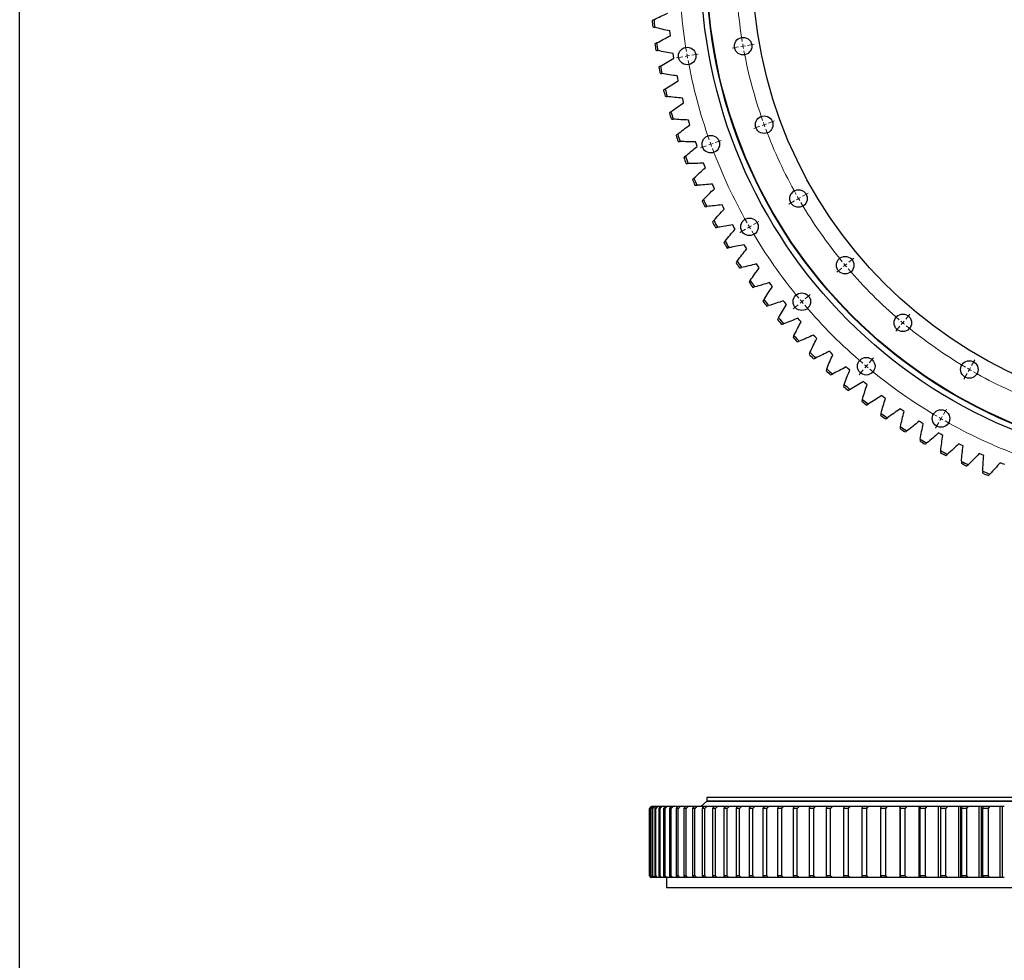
# Model space of a CAD drawing. Header units: millimetres. Extents: x 65 to 5169, y 6149 to 10179.
# Tile 3 of 15: x 65 to 1133, y 8148 to 9168. Entities that reach past the tile are written whole.
import ezdxf

# ---------------------------------------------------------------- set-up
doc = ezdxf.new("R2010")
doc.units = ezdxf.units.MM
doc.header["$LTSCALE"] = 20

msp = doc.modelspace()

# ---------------------------------------------------------------- linework, layer by layer
at = {"color": 7, "linetype": 'Continuous', "lineweight": 25}
for p, q in [((770.6, 9152.8), (770.3, 9155.4)), ((770.9, 9150.1), (770.6, 9152.8)), ((774.2, 9128.3), (773.8, 9131)), ((774.7, 9125.7), (774.2, 9128.3)), ((778.9, 9104.1), (778.4, 9106.7)), ((779.5, 9101.4), (778.9, 9104.1)), ((784.7, 9080), (784, 9082.6)), ((785.3, 9077.4), (784.7, 9080)), ((791.4, 9056.2), (790.6, 9058.8)), ((792.2, 9053.7), (791.4, 9056.2)), ((799.1, 9032.7), (798.2, 9035.3)), ((800, 9030.2), (799.1, 9032.7)), ((807.9, 9009.6), (806.9, 9012.1)), ((808.9, 9007.1), (807.9, 9009.6)), ((817.6, 8986.9), (816.5, 8989.3)), ((818.7, 8984.4), (817.6, 8986.9)), ((828.2, 8964.6), (827, 8967)), ((829.4, 8962.2), (828.2, 8964.6)), ((839.8, 8942.8), (838.5, 8945.1)), ((841.1, 8940.4), (839.8, 8942.8)), ((852.3, 8921.4), (850.9, 8923.7)), ((853.7, 8919.2), (852.3, 8921.4)), ((865.7, 8900.7), (864.2, 8902.9)), ((867.2, 8898.5), (865.7, 8900.7)), ((880, 8880.5), (878.4, 8882.7)), ((881.6, 8878.3), (880, 8880.5)), ((895.1, 8860.9), (893.4, 8863)), ((896.8, 8858.9), (895.1, 8860.9)), ((911, 8842), (909.3, 8844.1)), ((912.8, 8840), (911, 8842)), ((927.8, 8823.8), (925.9, 8825.8)), ((929.6, 8821.9), (927.8, 8823.8)), ((945.2, 8806.4), (943.3, 8808.2)), ((947.2, 8804.5), (945.2, 8806.4)), ((963.4, 8789.6), (961.4, 8791.4)), ((965.5, 8787.9), (963.4, 8789.6)), ((982.3, 8773.7), (980.3, 8775.4)), ((984.4, 8772), (982.3, 8773.7)), ((1001.9, 8758.6), (999.7, 8760.2)), ((1004.1, 8757), (1001.9, 8758.6)), ((1022.1, 8744.3), (1019.9, 8745.8)), ((1024.3, 8742.8), (1022.1, 8744.3)), ((1042.8, 8730.9), (1040.6, 8732.3)), ((1045.1, 8729.5), (1042.8, 8730.9)), ((1064.2, 8718.4), (1061.8, 8719.7)), ((1066.5, 8717.1), (1064.2, 8718.4)), ((1086, 8706.8), (1083.6, 8708)), ((1088.4, 8705.6), (1086, 8706.8)), ((1108.3, 8696.2), (1105.8, 8697.3)), ((1110.7, 8695.1), (1108.3, 8696.2)), ((1131, 8686.4), (1128.5, 8687.5)), ((1133.5, 8685.5), (1131, 8686.4)), ((810.1, 8320.3), (804.1, 8314.9)), ((1886.1, 8320.3), (810.1, 8320.3)), ((810.6, 8324.8), (810.6, 8320.8)), ((1885.6, 8324.8), (810.6, 8324.8)), ((1885.6, 8320.8), (810.6, 8320.8)), ((817.6, 8320.8), (817.6, 8320.3)), ((748.3, 8312.8), (748.2, 8312.8)), ((748.2, 8312.8), (748.2, 8239.8)), ((748.3, 8239.8), (748.3, 8312.8)), ((749.6, 8312.8), (749.1, 8312.8)), ((749.1, 8312.8), (749.1, 8239.8)), ((749.6, 8239.8), (749.6, 8312.8)), ((750.7, 8314.8), (750.4, 8314.8)), ((751.6, 8314.8), (751.1, 8314.8)), ((751.9, 8312.8), (751.2, 8312.8)), ((751.2, 8312.8), (751.2, 8239.8)), ((752.7, 8314.8), (751.6, 8314.8)), ((751.9, 8239.8), (751.9, 8312.8)), ((753.9, 8314.8), (753.1, 8314.8)), ((755.8, 8314.8), (753.9, 8314.8)), ((755.2, 8312.8), (754.2, 8312.8)), ((754.2, 8312.8), (754.2, 8239.8)), ((755.2, 8239.8), (755.2, 8312.8)), ((757.3, 8314.8), (756.1, 8314.8)), ((759.9, 8314.8), (757.3, 8314.8)), ((759.7, 8312.8), (758.4, 8312.8)), ((758.4, 8312.8), (758.4, 8239.8)), ((759.7, 8239.8), (759.7, 8312.8)), ((761.8, 8314.8), (760.2, 8314.8)), ((765.1, 8314.8), (761.8, 8314.8)), ((765.2, 8312.8), (763.6, 8312.8)), ((763.6, 8312.8), (763.6, 8239.8)), ((765.2, 8239.8), (765.2, 8312.8)), ((767.3, 8314.8), (765.4, 8314.8)), ((771.3, 8314.8), (767.3, 8314.8)), ((771.8, 8312.8), (769.9, 8312.8)), ((769.9, 8312.8), (769.9, 8239.8)), ((773.9, 8314.8), (771.6, 8314.8)), ((771.8, 8239.8), (771.8, 8312.8)), ((778.4, 8314.8), (773.9, 8314.8)), ((779.4, 8312.8), (777.2, 8312.8)), ((777.2, 8312.8), (777.2, 8239.8)), ((781.5, 8314.8), (778.9, 8314.8)), ((779.4, 8239.8), (779.4, 8312.8)), ((786.8, 8314.8), (781.5, 8314.8)), ((788, 8312.8), (785.6, 8312.8)), ((785.6, 8312.8), (785.6, 8239.8)), ((790.1, 8314.8), (787.2, 8314.8)), ((788, 8239.8), (788, 8312.8)), ((796.1, 8314.8), (790.1, 8314.8)), ((794.9, 8312.8), (794.9, 8239.8)), ((797.6, 8312.8), (794.9, 8312.8)), ((799.8, 8314.8), (796.5, 8314.8)), ((797.6, 8239.8), (797.6, 8312.8)), ((806.4, 8314.8), (799.8, 8314.8)), ((805.3, 8312.8), (805.3, 8239.8)), ((808.2, 8312.8), (805.3, 8312.8)), ((810.4, 8314.8), (806.8, 8314.8)), ((808.2, 8239.8), (808.2, 8312.8)), ((817.6, 8314.8), (810.4, 8314.8)), ((810.6, 8314.9), (810.6, 8314.8)), ((816.6, 8312.8), (816.6, 8239.8)), ((819.8, 8312.8), (816.6, 8312.8)), ((822, 8314.8), (818, 8314.8)), ((819.8, 8239.8), (819.8, 8312.8)), ((828.9, 8312.8), (828.9, 8239.8)), ((832.4, 8312.8), (828.9, 8312.8)), ((834.5, 8314.8), (830.3, 8314.8)), ((832.4, 8239.8), (832.4, 8312.8)), ((842.2, 8312.8), (842.2, 8239.8)), ((845.8, 8312.8), (842.2, 8312.8)), ((847.9, 8314.8), (843.4, 8314.8)), ((845.8, 8239.8), (845.8, 8312.8)), ((856.3, 8312.8), (856.3, 8239.8)), ((860.2, 8312.8), (856.3, 8312.8)), ((862.3, 8314.8), (857.5, 8314.8)), ((860.2, 8239.8), (860.2, 8312.8)), ((871.3, 8312.8), (871.3, 8239.8)), ((875.5, 8312.8), (871.3, 8312.8)), ((877.5, 8314.8), (872.5, 8314.8)), ((875.5, 8239.8), (875.5, 8312.8)), ((887.2, 8312.8), (887.2, 8239.8)), ((891.6, 8312.8), (887.2, 8312.8)), ((893.6, 8314.8), (888.3, 8314.8)), ((891.6, 8239.8), (891.6, 8312.8)), ((904, 8312.8), (904, 8239.8)), ((908.5, 8312.8), (904, 8312.8)), ((910.5, 8314.8), (904.9, 8314.8)), ((908.5, 8239.8), (908.5, 8312.8)), ((910.1, 8314.9), (909.5, 8314.9)), ((921.5, 8312.8), (921.5, 8239.8)), ((926.3, 8312.8), (921.5, 8312.8)), ((928.2, 8314.8), (922.3, 8314.8)), ((927.8, 8314.9), (926.1, 8314.9)), ((926.3, 8239.8), (926.3, 8312.8)), ((939.8, 8312.8), (939.8, 8239.8)), ((944.7, 8312.8), (939.8, 8312.8)), ((946.7, 8314.8), (940.5, 8314.8)), ((946.2, 8314.9), (943.5, 8314.9)), ((944.7, 8239.8), (944.7, 8312.8)), ((958.8, 8312.8), (958.8, 8239.8)), ((964, 8312.8), (958.8, 8312.8)), ((965.8, 8314.8), (959.5, 8314.8)), ((965.4, 8314.9), (961.6, 8314.9)), ((964, 8239.8), (964, 8312.8)), ((978.5, 8312.8), (978.5, 8239.8)), ((983.9, 8312.8), (978.5, 8312.8)), ((985.7, 8314.8), (979.1, 8314.8)), ((985.3, 8314.9), (980.5, 8314.9)), ((983.9, 8239.8), (983.9, 8312.8)), ((998.9, 8312.8), (998.9, 8239.8)), ((1004.4, 8312.8), (998.9, 8312.8)), ((1006.2, 8314.8), (999.4, 8314.8)), ((1005.8, 8314.9), (1000, 8314.9)), ((1004.4, 8239.8), (1004.4, 8312.8)), ((1019.9, 8237.8), (1019.9, 8314.8)), ((1020.4, 8314.8), (1019.9, 8314.8)), ((1025.6, 8312.8), (1019.9, 8312.8)), ((1019.9, 8312.8), (1019.9, 8239.8)), ((1026.9, 8314.9), (1020.1, 8314.9)), ((1027.4, 8314.8), (1020.4, 8314.8)), ((1025.6, 8239.8), (1025.6, 8312.8)), ((1040.6, 8237.8), (1040.6, 8314.8)), ((1041.9, 8314.8), (1040.6, 8314.8)), ((1048.6, 8314.9), (1040.8, 8314.9)), ((1041.5, 8312.8), (1041.5, 8239.8)), ((1047.4, 8312.8), (1041.5, 8312.8)), ((1049.1, 8314.8), (1041.9, 8314.8)), ((1047.4, 8239.8), (1047.4, 8312.8)), ((1061.8, 8237.8), (1061.8, 8314.8)), ((1064, 8314.8), (1061.8, 8314.8)), ((1070.9, 8314.9), (1062.1, 8314.9)), ((1063.7, 8312.8), (1063.7, 8239.8)), ((1069.7, 8312.8), (1063.7, 8312.8)), ((1071.3, 8314.8), (1064, 8314.8)), ((1069.7, 8239.8), (1069.7, 8312.8)), ((1083.6, 8237.8), (1083.6, 8314.8)), ((1086, 8314.8), (1083.6, 8314.8)), ((1093.6, 8314.9), (1083.9, 8314.9)), ((1086, 8237.8), (1086, 8314.8)), ((1086.5, 8314.8), (1086, 8314.8)), ((1086.4, 8312.8), (1086.4, 8239.8)), ((1092.5, 8312.8), (1086.4, 8312.8)), ((1094.1, 8314.8), (1086.5, 8314.8)), ((1092.5, 8239.8), (1092.5, 8312.8)), ((1105.8, 8237.8), (1105.8, 8314.8)), ((1108.3, 8314.8), (1105.8, 8314.8)), ((1116.9, 8314.9), (1106.2, 8314.9)), ((1108.3, 8237.8), (1108.3, 8314.8)), ((1109.6, 8314.8), (1108.3, 8314.8)), ((1109.5, 8312.8), (1109.5, 8239.8)), ((1115.8, 8312.8), (1109.5, 8312.8)), ((1117.3, 8314.8), (1109.6, 8314.8)), ((1115.8, 8239.8), (1115.8, 8312.8)), ((1128.5, 8237.8), (1128.5, 8314.8)), ((1131, 8314.8), (1128.5, 8314.8)), ((1132.7, 8314.9), (1128.8, 8314.9)), ((1131, 8237.8), (1131, 8314.8)), ((1132.9, 8314.8), (1131, 8314.8)), ((748.3, 8239.8), (748.2, 8239.8)), ((749.6, 8239.8), (749.1, 8239.8)), ((750.7, 8237.8), (750.4, 8237.8)), ((751.6, 8237.8), (751.1, 8237.8)), ((751.9, 8239.8), (751.2, 8239.8)), ((752.7, 8237.8), (751.6, 8237.8)), ((753.9, 8237.8), (753.1, 8237.8)), ((755.8, 8237.8), (753.9, 8237.8)), ((755.2, 8239.8), (754.2, 8239.8)), ((757.3, 8237.8), (756.1, 8237.8)), ((759.9, 8237.8), (757.3, 8237.8)), ((759.7, 8239.8), (758.4, 8239.8)), ((761.8, 8237.8), (760.2, 8237.8)), ((765.1, 8237.8), (761.8, 8237.8)), ((765.2, 8239.8), (763.6, 8239.8)), ((767.3, 8237.8), (765.4, 8237.8)), ((766.6, 8237.8), (766.6, 8226.8)), ((771.3, 8237.8), (767.3, 8237.8)), ((771.8, 8239.8), (769.9, 8239.8)), ((773.9, 8237.8), (771.6, 8237.8)), ((778.4, 8237.8), (773.9, 8237.8)), ((779.4, 8239.8), (777.2, 8239.8)), ((781.5, 8237.8), (778.9, 8237.8)), ((786.8, 8237.8), (781.5, 8237.8)), ((788, 8239.8), (785.6, 8239.8)), ((790.1, 8237.8), (787.2, 8237.8)), ((796.1, 8237.8), (790.1, 8237.8)), ((797.6, 8239.8), (794.9, 8239.8)), ((799.8, 8237.8), (796.5, 8237.8)), ((806.4, 8237.8), (799.8, 8237.8)), ((808.2, 8239.8), (805.3, 8239.8)), ((810.4, 8237.8), (806.8, 8237.8)), ((817.6, 8237.8), (810.4, 8237.8)), ((819.8, 8239.8), (816.6, 8239.8)), ((822, 8237.8), (818, 8237.8)), ((832.4, 8239.8), (828.9, 8239.8)), ((834.5, 8237.8), (830.3, 8237.8)), ((845.8, 8239.8), (842.2, 8239.8)), ((847.9, 8237.8), (843.4, 8237.8)), ((860.2, 8239.8), (856.3, 8239.8)), ((862.3, 8237.8), (857.5, 8237.8)), ((875.5, 8239.8), (871.3, 8239.8)), ((877.5, 8237.8), (872.5, 8237.8)), ((891.6, 8239.8), (887.2, 8239.8)), ((893.6, 8237.8), (888.3, 8237.8)), ((908.5, 8239.8), (904, 8239.8)), ((910.5, 8237.8), (904.9, 8237.8)), ((926.3, 8239.8), (921.5, 8239.8)), ((928.2, 8237.8), (922.3, 8237.8)), ((944.7, 8239.8), (939.8, 8239.8)), ((946.7, 8237.8), (940.5, 8237.8)), ((964, 8239.8), (958.8, 8239.8)), ((965.8, 8237.8), (959.5, 8237.8)), ((983.9, 8239.8), (978.5, 8239.8)), ((985.7, 8237.8), (979.1, 8237.8)), ((1004.4, 8239.8), (998.9, 8239.8)), ((1006.2, 8237.8), (999.4, 8237.8)), ((1025.6, 8239.8), (1019.9, 8239.8)), ((1020.4, 8237.8), (1019.9, 8237.8)), ((1027.4, 8237.8), (1020.4, 8237.8)), ((1041.9, 8237.8), (1040.6, 8237.8)), ((1047.4, 8239.8), (1041.5, 8239.8)), ((1049.1, 8237.8), (1041.9, 8237.8)), ((1064, 8237.8), (1061.8, 8237.8)), ((1069.7, 8239.8), (1063.7, 8239.8)), ((1071.3, 8237.8), (1064, 8237.8)), ((1086, 8237.8), (1083.6, 8237.8)), ((1086.5, 8237.8), (1086, 8237.8)), ((1092.5, 8239.8), (1086.4, 8239.8)), ((1094.1, 8237.8), (1086.5, 8237.8)), ((1108.3, 8237.8), (1105.8, 8237.8)), ((1109.6, 8237.8), (1108.3, 8237.8)), ((1115.8, 8239.8), (1109.5, 8239.8)), ((1117.3, 8237.8), (1109.6, 8237.8)), ((1131, 8237.8), (1128.5, 8237.8)), ((1132.9, 8237.8), (1131, 8237.8)), ((1929.6, 8226.8), (766.6, 8226.8))]:
    msp.add_line(p, q, dxfattribs=at)
at = {"color": 0, "linetype": 'Continuous', "lineweight": 18}
for p, q in [((849.8, 9138.9), (847.3, 9138.4)), ((849.8, 9138.9), (852.3, 9139.3)), ((854.7, 9139.7), (861.6, 9140.9)), ((789.2, 9128.2), (786.8, 9127.7)), ((789.2, 9128.2), (791.7, 9128.6)), ((794.2, 9129), (801.1, 9130.3)), ((844.9, 9138), (838, 9136.8)), ((784.3, 9127.3), (777.4, 9126.1)), ((872.6, 9053.7), (870.3, 9052.8)), ((872.6, 9053.7), (875, 9054.5)), ((877.3, 9055.4), (883.9, 9057.8)), ((867.9, 9052), (861.4, 9049.6)), ((814.8, 9032.6), (812.5, 9031.8)), ((814.8, 9032.6), (817.2, 9033.5)), ((819.5, 9034.3), (826.1, 9036.7)), ((810.2, 9030.9), (803.6, 9028.5)), ((914.2, 8976.2), (920.3, 8979.7)), ((905.6, 8971.2), (899.5, 8967.7)), ((909.9, 8973.7), (907.8, 8972.5)), ((909.9, 8973.7), (912.1, 8975)), ((861, 8945.5), (867, 8949)), ((852.3, 8940.5), (846.3, 8937)), ((856.7, 8943), (854.5, 8941.7)), ((856.7, 8943), (858.8, 8944.2)), ((964.3, 8904.7), (969.7, 8909.2)), ((956.7, 8898.3), (951.3, 8893.8)), ((960.5, 8901.5), (958.6, 8899.9)), ((960.5, 8901.5), (962.4, 8903.1)), ((913.4, 8861.9), (911.5, 8860.3)), ((913.4, 8861.9), (915.3, 8863.5)), ((917.2, 8865.2), (922.6, 8869.7)), ((909.6, 8858.7), (904.2, 8854.2)), ((1022.9, 8839.1), (1024.5, 8841)), ((1026.1, 8842.9), (1030.6, 8848.3)), ((1019.7, 8835.3), (1015.2, 8829.9)), ((1022.9, 8839.1), (1021.3, 8837.2)), ((986.6, 8795.8), (991.1, 8801.2)), ((1097.6, 8792.8), (1101.1, 8798.9)), ((980.1, 8788.2), (975.6, 8782.8)), ((983.3, 8792), (981.7, 8790.1)), ((983.3, 8792), (984.9, 8793.9)), ((1095.1, 8788.5), (1093.9, 8786.3)), ((1095.1, 8788.5), (1096.4, 8790.7)), ((1092.6, 8784.2), (1089.1, 8778.1)), ((1066.9, 8739.6), (1070.4, 8745.6)), ((1064.4, 8735.3), (1063.1, 8733.1)), ((1064.4, 8735.3), (1065.6, 8737.4)), ((1061.9, 8730.9), (1058.4, 8724.9))]:
    msp.add_line(p, q, dxfattribs=at)
at = {"lineweight": 25}
msp.add_lwpolyline([(65.4, 10179.3), (5168.7, 10179.3), (5168.7, 6149.5), (65.4, 6149.5)], close=True, dxfattribs=at)
at = {"color": 7, "linetype": 'Continuous', "lineweight": 25}
for centre, radius in [((1348.1, 9226.7), 544), ((1348.1, 9226.7), 538), ((1348.1, 9226.7), 537.5), ((1348.1, 9226.7), 488), ((849.8, 9138.9), 9.5), ((789.2, 9128.2), 9.5), ((872.6, 9053.7), 9.5), ((814.8, 9032.6), 9.5), ((909.9, 8973.7), 9.5), ((856.7, 8943), 9.5), ((960.5, 8901.5), 9.5), ((913.4, 8861.9), 9.5), ((1022.9, 8839.1), 9.5), ((983.3, 8792), 9.5), ((1095.1, 8788.5), 9.5), ((1064.4, 8735.3), 9.5)]:
    msp.add_circle(centre, radius, dxfattribs=at)
at = {"color": 0, "linetype": 'Continuous', "lineweight": 18}
for radius, start, end in [(567.5, 180.5048, 189.4952), (506, 180.5662, 189.4338), (506, 189.7169, 190), (506, 190, 190.2831), (567.5, 189.7476, 190), (567.5, 190, 190.2524), (506, 190.5662, 199.4338), (567.5, 190.5048, 199.4952), (506, 199.7169, 200), (506, 200, 200.2831), (506, 200.5662, 209.4338), (567.5, 199.7476, 200), (567.5, 200, 200.2524), (567.5, 200.5048, 209.4952), (506, 209.7169, 210), (506, 210, 210.2831), (506, 210.5662, 219.4338), (567.5, 209.7476, 210), (567.5, 210, 210.2524), (567.5, 210.5048, 219.4952), (506, 219.7169, 220), (506, 220, 220.2831), (506, 220.5662, 229.4338), (567.5, 219.7476, 220), (567.5, 220, 220.2524), (567.5, 220.5048, 229.4952), (506, 229.7169, 230), (506, 230, 230.2831), (506, 230.5662, 239.4338), (567.5, 229.7476, 230), (567.5, 230, 230.2524), (567.5, 230.5048, 239.4952), (506, 239.7169, 240), (506, 240, 240.2831), (506, 240.5662, 249.4338), (567.5, 239.7476, 240), (567.5, 240, 240.2524), (567.5, 240.5048, 249.4952)]:
    msp.add_arc((1348.1, 9226.7), radius, start, end, dxfattribs=at)
at = {"color": 7, "linetype": 'Continuous', "lineweight": 25}
for radius, start, end in [(600, 185.7581, 186.404), (598, 185.6823, 186.4798), (600, 188.1906, 188.8365), (598, 188.1148, 188.9123), (598, 190.5472, 191.3447), (600, 190.623, 191.2689), (600, 193.0554, 193.7013), (598, 192.9796, 193.7771), (600, 195.4879, 196.1338), (598, 195.4121, 196.2096), (598, 197.8445, 198.642), (600, 197.9203, 198.5662), (600, 200.3527, 200.9986), (598, 200.2769, 201.0744), (600, 202.7852, 203.4311), (598, 202.7093, 203.5069), (600, 205.2176, 205.8635), (598, 205.1418, 205.9393), (600, 207.65, 208.2959), (598, 207.5742, 208.3717), (600, 210.0825, 210.7284), (598, 210.0066, 210.8042), (600, 212.5149, 213.1608), (598, 212.4391, 213.2366), (600, 214.9473, 215.5932), (598, 214.8715, 215.669), (600, 217.3798, 218.0256), (598, 217.3039, 218.1015), (600, 219.8122, 220.4581), (598, 219.7364, 220.5339), (600, 222.2446, 222.8905), (598, 222.1688, 222.9663), (600, 224.6771, 225.3229), (598, 224.6012, 225.3988), (600, 227.1095, 227.7554), (598, 227.0337, 227.8312), (600, 229.5419, 230.1878), (598, 229.4661, 230.2636), (600, 231.9744, 232.6202), (598, 231.8985, 232.6961), (600, 234.4068, 235.0527), (598, 234.331, 235.1285), (600, 236.8392, 237.4851), (598, 236.7634, 237.5609), (598, 239.1958, 239.9934), (600, 239.2716, 239.9175), (598, 241.6283, 242.4258), (600, 241.7041, 242.35), (600, 244.1365, 244.7824), (598, 244.0607, 244.8582), (600, 246.5689, 247.2148), (598, 246.4931, 247.2907)]:
    msp.add_arc((1348.1, 9226.7), radius, start, end, dxfattribs=at)
for points in [[(753.1, 9167.5), (758, 9170.1), (763.1, 9172.4), (768.2, 9174.7)], [(753.1, 9167.5), (752.4, 9167.2), (751.8, 9166.9), (751.2, 9166.5)], [(751.9, 9159.8), (752.6, 9159.6), (753.3, 9159.4), (753.9, 9159.2)], [(770.3, 9155.4), (764.8, 9156.5), (759.3, 9157.8), (753.9, 9159.2)], [(756.1, 9142.3), (761, 9145.1), (765.9, 9147.7), (770.9, 9150.1)], [(756.1, 9142.3), (755.5, 9142), (754.9, 9141.6), (754.2, 9141.2)], [(755.2, 9134.6), (755.9, 9134.4), (756.6, 9134.2), (757.3, 9134.1)], [(773.8, 9131), (768.3, 9131.8), (762.8, 9132.9), (757.3, 9134.1)], [(760.2, 9117.3), (759.6, 9116.9), (759, 9116.5), (758.4, 9116.1)], [(760.2, 9117.3), (765, 9120.2), (769.8, 9123), (774.7, 9125.7)], [(759.7, 9109.5), (760.4, 9109.3), (761.1, 9109.2), (761.8, 9109.1)], [(778.4, 9106.7), (772.8, 9107.3), (767.3, 9108.1), (761.8, 9109.1)], [(765.4, 9092.4), (770, 9095.6), (774.7, 9098.6), (779.5, 9101.4)], [(765.4, 9092.4), (764.8, 9092), (764.2, 9091.6), (763.6, 9091.2)], [(765.2, 9084.6), (765.9, 9084.5), (766.6, 9084.4), (767.3, 9084.3)], [(784, 9082.6), (778.4, 9083), (772.9, 9083.6), (767.3, 9084.3)], [(771.6, 9067.8), (776.1, 9071.2), (780.7, 9074.4), (785.3, 9077.4)], [(771.6, 9067.8), (771.1, 9067.4), (770.5, 9066.9), (769.9, 9066.5)], [(771.8, 9060), (772.5, 9059.9), (773.2, 9059.9), (773.9, 9059.8)], [(790.6, 9058.8), (785, 9059), (779.5, 9059.3), (773.9, 9059.8)], [(778.9, 9043.5), (783.2, 9047), (787.7, 9050.4), (792.2, 9053.7)], [(778.9, 9043.5), (778.3, 9043), (777.8, 9042.6), (777.2, 9042.1)], [(779.4, 9035.7), (780.1, 9035.6), (780.8, 9035.6), (781.5, 9035.6)], [(798.2, 9035.3), (792.7, 9035.2), (787.1, 9035.3), (781.5, 9035.6)], [(787.2, 9019.5), (791.4, 9023.2), (795.6, 9026.8), (800, 9030.2)], [(787.2, 9019.5), (786.6, 9019), (786.1, 9018.5), (785.6, 9018)], [(788, 9011.7), (788.7, 9011.7), (789.4, 9011.7), (790.1, 9011.7)], [(806.9, 9012.1), (801.3, 9011.8), (795.7, 9011.7), (790.1, 9011.7)], [(796.5, 8995.9), (800.5, 8999.8), (804.6, 9003.5), (808.9, 9007.1)], [(796.5, 8995.9), (796, 8995.4), (795.5, 8994.9), (794.9, 8994.4)], [(816.5, 8989.3), (810.9, 8988.8), (805.3, 8988.4), (799.8, 8988.2)], [(797.6, 8988.1), (798.3, 8988.2), (799, 8988.2), (799.8, 8988.2)], [(806.8, 8972.7), (810.6, 8976.7), (814.6, 8980.6), (818.7, 8984.4)], [(806.8, 8972.7), (806.3, 8972.1), (805.8, 8971.6), (805.3, 8971.1)], [(808.2, 8965), (808.9, 8965), (809.7, 8965.1), (810.4, 8965.1)], [(827, 8967), (821.5, 8966.2), (815.9, 8965.6), (810.4, 8965.1)], [(818, 8949.9), (821.7, 8954.1), (825.5, 8958.2), (829.4, 8962.2)], [(818, 8949.9), (817.6, 8949.4), (817.1, 8948.8), (816.6, 8948.3)], [(819.8, 8942.3), (820.5, 8942.4), (821.2, 8942.5), (822, 8942.6)], [(838.5, 8945.1), (833, 8944.1), (827.5, 8943.2), (822, 8942.6)], [(830.3, 8927.7), (833.8, 8932), (837.4, 8936.3), (841.1, 8940.4)], [(830.3, 8927.7), (829.8, 8927.1), (829.4, 8926.5), (828.9, 8926)], [(832.4, 8920.1), (833.1, 8920.3), (833.8, 8920.4), (834.5, 8920.5)], [(850.9, 8923.7), (845.5, 8922.5), (840, 8921.4), (834.5, 8920.5)], [(843.4, 8906), (846.7, 8910.5), (850.2, 8914.9), (853.7, 8919.2)], [(843.4, 8906), (843, 8905.4), (842.6, 8904.8), (842.2, 8904.2)], [(845.8, 8898.5), (846.5, 8898.7), (847.2, 8898.8), (847.9, 8899)], [(864.2, 8902.9), (858.8, 8901.4), (853.4, 8900.1), (847.9, 8899)], [(857.5, 8884.8), (860.6, 8889.5), (863.9, 8894), (867.2, 8898.5)], [(857.5, 8884.8), (857.1, 8884.2), (856.7, 8883.6), (856.3, 8883)], [(878.4, 8882.7), (873.1, 8881), (867.7, 8879.4), (862.3, 8878)], [(860.2, 8877.5), (860.9, 8877.7), (861.6, 8877.9), (862.3, 8878)], [(872.5, 8864.3), (875.4, 8869.1), (878.4, 8873.8), (881.6, 8878.3)], [(872.5, 8864.3), (872.1, 8863.7), (871.7, 8863.1), (871.3, 8862.5)], [(893.4, 8863), (888.2, 8861.1), (882.9, 8859.3), (877.5, 8857.7)], [(875.5, 8857.1), (876.2, 8857.3), (876.9, 8857.5), (877.5, 8857.7)], [(888.3, 8844.4), (891, 8849.3), (893.8, 8854.2), (896.8, 8858.9)], [(888.3, 8844.4), (887.9, 8843.8), (887.6, 8843.2), (887.2, 8842.6)], [(909.3, 8844.1), (904.1, 8841.9), (898.9, 8839.9), (893.6, 8838.1)], [(904.9, 8825.3), (907.4, 8830.3), (910, 8835.2), (912.8, 8840)], [(891.6, 8837.4), (892.3, 8837.6), (893, 8837.9), (893.6, 8838.1)], [(904.9, 8825.3), (904.6, 8824.6), (904.3, 8824), (904, 8823.3)], [(908.5, 8818.4), (909.2, 8818.6), (909.9, 8818.9), (910.5, 8819.1)], [(925.9, 8825.8), (920.9, 8823.4), (915.7, 8821.2), (910.5, 8819.1)], [(922.3, 8806.8), (924.6, 8811.9), (927, 8817), (929.6, 8821.9)], [(943.3, 8808.2), (938.4, 8805.6), (933.3, 8803.2), (928.2, 8800.9)], [(922.3, 8806.8), (922.1, 8806.2), (921.8, 8805.5), (921.5, 8804.9)], [(926.3, 8800.1), (926.9, 8800.4), (927.6, 8800.6), (928.2, 8800.9)], [(940.5, 8789.1), (942.6, 8794.3), (944.8, 8799.5), (947.2, 8804.5)], [(940.5, 8789.1), (940.3, 8788.5), (940, 8787.8), (939.8, 8787.1)], [(961.4, 8791.4), (956.6, 8788.6), (951.7, 8786), (946.7, 8783.5)], [(959.5, 8772.2), (961.3, 8777.5), (963.3, 8782.7), (965.5, 8787.9)], [(944.7, 8782.6), (945.4, 8782.9), (946, 8783.2), (946.7, 8783.5)], [(980.3, 8775.4), (975.6, 8772.4), (970.7, 8769.6), (965.8, 8766.9)], [(959.5, 8772.2), (959.3, 8771.6), (959, 8770.9), (958.8, 8770.2)], [(964, 8765.8), (964.6, 8766.2), (965.2, 8766.5), (965.8, 8766.9)], [(979.1, 8756.1), (980.7, 8761.5), (982.5, 8766.8), (984.4, 8772)], [(979.1, 8756.1), (978.9, 8755.5), (978.7, 8754.8), (978.5, 8754.1)], [(999.7, 8760.2), (995.2, 8757), (990.5, 8754), (985.7, 8751.1)], [(999.4, 8740.9), (1000.8, 8746.3), (1002.4, 8751.7), (1004.1, 8757)], [(983.9, 8749.9), (984.5, 8750.3), (985.1, 8750.7), (985.7, 8751.1)], [(1019.9, 8745.8), (1015.4, 8742.5), (1010.9, 8739.2), (1006.2, 8736.1)], [(999.4, 8740.9), (999.3, 8740.2), (999.1, 8739.5), (998.9, 8738.8)], [(1004.4, 8734.9), (1005, 8735.3), (1005.6, 8735.7), (1006.2, 8736.1)], [(1020.4, 8726.5), (1021.5, 8732), (1022.8, 8737.4), (1024.3, 8742.8)], [(1020.4, 8726.5), (1020.2, 8725.8), (1020.1, 8725.1), (1019.9, 8724.4)], [(1025.6, 8720.8), (1026.2, 8721.2), (1026.8, 8721.6), (1027.4, 8722)], [(1040.6, 8732.3), (1036.3, 8728.8), (1031.9, 8725.3), (1027.4, 8722)], [(1041.9, 8713.1), (1042.8, 8718.6), (1043.9, 8724.1), (1045.1, 8729.5)], [(1041.9, 8713.1), (1041.8, 8712.4), (1041.7, 8711.7), (1041.5, 8711)], [(1061.8, 8719.7), (1057.7, 8716), (1053.4, 8712.4), (1049.1, 8708.9)], [(1064, 8700.6), (1064.6, 8706.1), (1065.5, 8711.6), (1066.5, 8717.1)], [(1047.4, 8707.5), (1047.9, 8708), (1048.5, 8708.4), (1049.1, 8708.9)], [(1064, 8700.6), (1063.9, 8699.8), (1063.8, 8699.1), (1063.7, 8698.4)], [(1083.6, 8708), (1079.6, 8704.1), (1075.5, 8700.3), (1071.3, 8696.6)], [(1086.5, 8689), (1087, 8694.5), (1087.6, 8700.1), (1088.4, 8705.6)], [(1069.7, 8695.2), (1070.2, 8695.7), (1070.8, 8696.2), (1071.3, 8696.6)], [(1105.8, 8697.3), (1102.1, 8693.2), (1098.1, 8689.2), (1094.1, 8685.4)], [(1109.6, 8678.4), (1109.8, 8683.9), (1110.2, 8689.5), (1110.7, 8695.1)], [(1086.5, 8689), (1086.5, 8688.3), (1086.4, 8687.5), (1086.4, 8686.8)], [(1092.5, 8683.9), (1093, 8684.4), (1093.5, 8684.9), (1094.1, 8685.4)], [(1128.5, 8687.5), (1124.9, 8683.2), (1121.2, 8679.1), (1117.3, 8675.1)], [(1109.6, 8678.4), (1109.6, 8677.6), (1109.6, 8676.9), (1109.5, 8676.2)], [(1115.8, 8673.5), (1116.3, 8674.1), (1116.8, 8674.6), (1117.3, 8675.1)], [(750.2, 8314.8), (749.5, 8314.1), (748.9, 8313.4), (748.2, 8312.8)], [(748.3, 8312.8), (749, 8313.4), (749.7, 8314.1), (750.4, 8314.8)], [(751.1, 8314.8), (750.4, 8314.1), (749.8, 8313.4), (749.1, 8312.8)], [(749.6, 8312.8), (750.2, 8313.4), (750.9, 8314.1), (751.6, 8314.8)], [(753.1, 8314.8), (752.4, 8314.1), (751.8, 8313.4), (751.2, 8312.8)], [(751.9, 8312.8), (752.6, 8313.4), (753.3, 8314.1), (753.9, 8314.8)], [(756.1, 8314.8), (755.5, 8314.1), (754.9, 8313.4), (754.2, 8312.8)], [(755.2, 8312.8), (755.9, 8313.4), (756.6, 8314.1), (757.3, 8314.8)], [(760.2, 8314.8), (759.6, 8314.1), (759, 8313.4), (758.4, 8312.8)], [(759.7, 8312.8), (760.4, 8313.4), (761.1, 8314.1), (761.8, 8314.8)], [(765.4, 8314.8), (764.8, 8314.1), (764.2, 8313.4), (763.6, 8312.8)], [(765.2, 8312.8), (765.9, 8313.4), (766.6, 8314.1), (767.3, 8314.8)], [(771.6, 8314.8), (771.1, 8314.1), (770.5, 8313.4), (769.9, 8312.8)], [(771.8, 8312.8), (772.5, 8313.4), (773.2, 8314.1), (773.9, 8314.8)], [(778.9, 8314.8), (778.3, 8314.1), (777.8, 8313.4), (777.2, 8312.8)], [(779.4, 8312.8), (780.1, 8313.4), (780.8, 8314.1), (781.5, 8314.8)], [(787.2, 8314.8), (786.6, 8314.1), (786.1, 8313.4), (785.6, 8312.8)], [(788, 8312.8), (788.7, 8313.4), (789.4, 8314.1), (790.1, 8314.8)], [(796.5, 8314.8), (796, 8314.1), (795.5, 8313.4), (794.9, 8312.8)], [(797.6, 8312.8), (798.3, 8313.4), (799, 8314.1), (799.8, 8314.8)], [(806.8, 8314.8), (806.3, 8314.1), (805.8, 8313.4), (805.3, 8312.8)], [(808.2, 8312.8), (808.9, 8313.4), (809.7, 8314.1), (810.4, 8314.8)], [(818, 8314.8), (817.6, 8314.1), (817.1, 8313.4), (816.6, 8312.8)], [(819.8, 8312.8), (820.5, 8313.4), (821.2, 8314.1), (822, 8314.8)], [(830.3, 8314.8), (829.8, 8314.1), (829.4, 8313.4), (828.9, 8312.8)], [(832.4, 8312.8), (833.1, 8313.4), (833.8, 8314.1), (834.5, 8314.8)], [(843.4, 8314.8), (843, 8314.1), (842.6, 8313.4), (842.2, 8312.8)], [(845.8, 8312.8), (846.5, 8313.4), (847.2, 8314.1), (847.9, 8314.8)], [(857.5, 8314.8), (857.1, 8314.1), (856.7, 8313.4), (856.3, 8312.8)], [(860.2, 8312.8), (860.9, 8313.4), (861.6, 8314.1), (862.3, 8314.8)], [(872.5, 8314.8), (872.1, 8314.1), (871.7, 8313.4), (871.3, 8312.8)], [(875.5, 8312.8), (876.2, 8313.4), (876.9, 8314.1), (877.5, 8314.8)], [(888.3, 8314.8), (887.9, 8314.1), (887.6, 8313.4), (887.2, 8312.8)], [(891.6, 8312.8), (892.3, 8313.4), (893, 8314.1), (893.6, 8314.8)], [(904.9, 8314.8), (904.6, 8314.1), (904.3, 8313.4), (904, 8312.8)], [(908.5, 8312.8), (909.2, 8313.4), (909.9, 8314.1), (910.5, 8314.8)], [(922.3, 8314.8), (922.1, 8314.1), (921.8, 8313.4), (921.5, 8312.8)], [(926.3, 8312.8), (926.9, 8313.4), (927.6, 8314.1), (928.2, 8314.8)], [(940.5, 8314.8), (940.3, 8314.1), (940, 8313.4), (939.8, 8312.8)], [(944.7, 8312.8), (945.4, 8313.4), (946, 8314.1), (946.7, 8314.8)], [(959.5, 8314.8), (959.3, 8314.1), (959, 8313.4), (958.8, 8312.8)], [(964, 8312.8), (964.6, 8313.4), (965.2, 8314.1), (965.8, 8314.8)], [(979.1, 8314.8), (978.9, 8314.1), (978.7, 8313.4), (978.5, 8312.8)], [(983.9, 8312.8), (984.5, 8313.4), (985.1, 8314.1), (985.7, 8314.8)], [(999.4, 8314.8), (999.3, 8314.1), (999.1, 8313.4), (998.9, 8312.8)], [(1004.4, 8312.8), (1005, 8313.4), (1005.6, 8314.1), (1006.2, 8314.8)], [(1019.9, 8314.8), (1015.4, 8314.8), (1010.9, 8314.8), (1006.2, 8314.8)], [(1020.4, 8314.8), (1020.2, 8314.1), (1020.1, 8313.4), (1019.9, 8312.8)], [(1025.6, 8312.8), (1026.2, 8313.4), (1026.8, 8314.1), (1027.4, 8314.8)], [(1040.6, 8314.8), (1036.3, 8314.8), (1031.9, 8314.8), (1027.4, 8314.8)], [(1041.9, 8314.8), (1041.8, 8314.1), (1041.7, 8313.4), (1041.5, 8312.8)], [(1047.4, 8312.8), (1047.9, 8313.4), (1048.5, 8314.1), (1049.1, 8314.8)], [(1061.8, 8314.8), (1057.7, 8314.8), (1053.4, 8314.8), (1049.1, 8314.8)], [(1064, 8314.8), (1063.9, 8314.1), (1063.8, 8313.4), (1063.7, 8312.8)], [(1069.7, 8312.8), (1070.2, 8313.4), (1070.8, 8314.1), (1071.3, 8314.8)], [(1083.6, 8314.8), (1079.6, 8314.8), (1075.5, 8314.8), (1071.3, 8314.8)], [(1086.5, 8314.8), (1086.5, 8314.1), (1086.4, 8313.4), (1086.4, 8312.8)], [(1092.5, 8312.8), (1093, 8313.4), (1093.5, 8314.1), (1094.1, 8314.8)], [(1105.8, 8314.8), (1102.1, 8314.8), (1098.1, 8314.8), (1094.1, 8314.8)], [(1109.6, 8314.8), (1109.6, 8314.1), (1109.6, 8313.4), (1109.5, 8312.8)], [(1115.8, 8312.8), (1116.3, 8313.4), (1116.8, 8314.1), (1117.3, 8314.8)], [(1128.5, 8314.8), (1124.9, 8314.8), (1121.2, 8314.8), (1117.3, 8314.8)], [(748.2, 8239.8), (748.9, 8239.1), (749.5, 8238.4), (750.2, 8237.8)], [(750.4, 8237.8), (749.7, 8238.4), (749, 8239.1), (748.3, 8239.8)], [(749.1, 8239.8), (749.8, 8239.1), (750.4, 8238.4), (751.1, 8237.8)], [(751.6, 8237.8), (750.9, 8238.4), (750.2, 8239.1), (749.6, 8239.8)], [(751.2, 8239.8), (751.8, 8239.1), (752.4, 8238.4), (753.1, 8237.8)], [(753.9, 8237.8), (753.3, 8238.4), (752.6, 8239.1), (751.9, 8239.8)], [(754.2, 8239.8), (754.9, 8239.1), (755.5, 8238.4), (756.1, 8237.8)], [(757.3, 8237.8), (756.6, 8238.4), (755.9, 8239.1), (755.2, 8239.8)], [(758.4, 8239.8), (759, 8239.1), (759.6, 8238.4), (760.2, 8237.8)], [(761.8, 8237.8), (761.1, 8238.4), (760.4, 8239.1), (759.7, 8239.8)], [(763.6, 8239.8), (764.2, 8239.1), (764.8, 8238.4), (765.4, 8237.8)], [(767.3, 8237.8), (766.6, 8238.4), (765.9, 8239.1), (765.2, 8239.8)], [(769.9, 8239.8), (770.5, 8239.1), (771.1, 8238.4), (771.6, 8237.8)], [(773.9, 8237.8), (773.2, 8238.4), (772.5, 8239.1), (771.8, 8239.8)], [(777.2, 8239.8), (777.8, 8239.1), (778.3, 8238.4), (778.9, 8237.8)], [(781.5, 8237.8), (780.8, 8238.4), (780.1, 8239.1), (779.4, 8239.8)], [(785.6, 8239.8), (786.1, 8239.1), (786.6, 8238.4), (787.2, 8237.8)], [(790.1, 8237.8), (789.4, 8238.4), (788.7, 8239.1), (788, 8239.8)], [(794.9, 8239.8), (795.5, 8239.1), (796, 8238.4), (796.5, 8237.8)], [(799.8, 8237.8), (799, 8238.4), (798.3, 8239.1), (797.6, 8239.8)], [(805.3, 8239.8), (805.8, 8239.1), (806.3, 8238.4), (806.8, 8237.8)], [(810.4, 8237.8), (809.7, 8238.4), (808.9, 8239.1), (808.2, 8239.8)], [(816.6, 8239.8), (817.1, 8239.1), (817.6, 8238.4), (818, 8237.8)], [(822, 8237.8), (821.2, 8238.4), (820.5, 8239.1), (819.8, 8239.8)], [(828.9, 8239.8), (829.4, 8239.1), (829.8, 8238.4), (830.3, 8237.8)], [(834.5, 8237.8), (833.8, 8238.4), (833.1, 8239.1), (832.4, 8239.8)], [(842.2, 8239.8), (842.6, 8239.1), (843, 8238.4), (843.4, 8237.8)], [(847.9, 8237.8), (847.2, 8238.4), (846.5, 8239.1), (845.8, 8239.8)], [(856.3, 8239.8), (856.7, 8239.1), (857.1, 8238.4), (857.5, 8237.8)], [(862.3, 8237.8), (861.6, 8238.4), (860.9, 8239.1), (860.2, 8239.8)], [(871.3, 8239.8), (871.7, 8239.1), (872.1, 8238.4), (872.5, 8237.8)], [(877.5, 8237.8), (876.9, 8238.4), (876.2, 8239.1), (875.5, 8239.8)], [(887.2, 8239.8), (887.6, 8239.1), (887.9, 8238.4), (888.3, 8237.8)], [(893.6, 8237.8), (893, 8238.4), (892.3, 8239.1), (891.6, 8239.8)], [(904, 8239.8), (904.3, 8239.1), (904.6, 8238.4), (904.9, 8237.8)], [(910.5, 8237.8), (909.9, 8238.4), (909.2, 8239.1), (908.5, 8239.8)], [(921.5, 8239.8), (921.8, 8239.1), (922.1, 8238.4), (922.3, 8237.8)], [(928.2, 8237.8), (927.6, 8238.4), (926.9, 8239.1), (926.3, 8239.8)], [(939.8, 8239.8), (940, 8239.1), (940.3, 8238.4), (940.5, 8237.8)], [(946.7, 8237.8), (946, 8238.4), (945.4, 8239.1), (944.7, 8239.8)], [(958.8, 8239.8), (959, 8239.1), (959.3, 8238.4), (959.5, 8237.8)], [(965.8, 8237.8), (965.2, 8238.4), (964.6, 8239.1), (964, 8239.8)], [(978.5, 8239.8), (978.7, 8239.1), (978.9, 8238.4), (979.1, 8237.8)], [(985.7, 8237.8), (985.1, 8238.4), (984.5, 8239.1), (983.9, 8239.8)], [(998.9, 8239.8), (999.1, 8239.1), (999.3, 8238.4), (999.4, 8237.8)], [(1006.2, 8237.8), (1005.6, 8238.4), (1005, 8239.1), (1004.4, 8239.8)], [(1019.9, 8237.8), (1015.4, 8237.8), (1010.9, 8237.8), (1006.2, 8237.8)], [(1019.9, 8239.8), (1020.1, 8239.1), (1020.2, 8238.4), (1020.4, 8237.8)], [(1027.4, 8237.8), (1026.8, 8238.4), (1026.2, 8239.1), (1025.6, 8239.8)], [(1040.6, 8237.8), (1036.3, 8237.8), (1031.9, 8237.8), (1027.4, 8237.8)], [(1041.5, 8239.8), (1041.7, 8239.1), (1041.8, 8238.4), (1041.9, 8237.8)], [(1049.1, 8237.8), (1048.5, 8238.4), (1047.9, 8239.1), (1047.4, 8239.8)], [(1061.8, 8237.8), (1057.7, 8237.8), (1053.4, 8237.8), (1049.1, 8237.8)], [(1063.7, 8239.8), (1063.8, 8239.1), (1063.9, 8238.4), (1064, 8237.8)], [(1071.3, 8237.8), (1070.8, 8238.4), (1070.2, 8239.1), (1069.7, 8239.8)], [(1083.6, 8237.8), (1079.6, 8237.8), (1075.5, 8237.8), (1071.3, 8237.8)], [(1086.4, 8239.8), (1086.4, 8239.1), (1086.5, 8238.4), (1086.5, 8237.8)], [(1094.1, 8237.8), (1093.5, 8238.4), (1093, 8239.1), (1092.5, 8239.8)], [(1105.8, 8237.8), (1102.1, 8237.8), (1098.1, 8237.8), (1094.1, 8237.8)], [(1109.5, 8239.8), (1109.6, 8239.1), (1109.6, 8238.4), (1109.6, 8237.8)], [(1117.3, 8237.8), (1116.8, 8238.4), (1116.3, 8239.1), (1115.8, 8239.8)], [(1128.5, 8237.8), (1124.9, 8237.8), (1121.2, 8237.8), (1117.3, 8237.8)]]:
    msp.add_open_spline(points, degree=3, dxfattribs=at)
for points, knots in [([(829.9, 8314.8), (829.7, 8314.8), (827.1, 8314.8), (824.4, 8314.8), (822, 8314.8)], [0, 0, 0, 0, 0.08345, 1, 1, 1, 1]), ([(843.1, 8314.8), (842.6, 8314.8), (839.8, 8314.8), (836.9, 8314.8), (834.5, 8314.8)], [0, 0, 0, 0, 0.156213, 1, 1, 1, 1]), ([(857.2, 8314.8), (856.5, 8314.8), (853.4, 8314.8), (850.4, 8314.8), (847.9, 8314.8)], [0, 0, 0, 0, 0.219266, 1, 1, 1, 1]), ([(872.1, 8314.8), (871.2, 8314.8), (868, 8314.8), (864.7, 8314.8), (862.3, 8314.8)], [0, 0, 0, 0, 0.274619, 1, 1, 1, 1]), ([(887.9, 8314.8), (886.8, 8314.8), (883.4, 8314.8), (879.9, 8314.8), (877.5, 8314.8)], [0, 0, 0, 0, 0.32377, 1, 1, 1, 1]), ([(904.6, 8314.8), (903.2, 8314.8), (899.6, 8314.8), (896, 8314.8), (893.6, 8314.8)], [0, 0, 0, 0, 0.367857, 1, 1, 1, 1]), ([(922, 8314.8), (920.5, 8314.8), (916.7, 8314.8), (912.8, 8314.8), (910.5, 8314.8)], [0, 0, 0, 0, 0.407764, 1, 1, 1, 1]), ([(940.2, 8314.8), (938.4, 8314.8), (934.5, 8314.8), (930.5, 8314.8), (928.2, 8314.8)], [0, 0, 0, 0, 0.4441843, 1, 1, 1, 1]), ([(959.1, 8314.8), (957.2, 8314.8), (953.1, 8314.8), (948.9, 8314.8), (946.7, 8314.8)], [0, 0, 0, 0, 0.477673, 1, 1, 1, 1]), ([(979.1, 8314.8), (976.8, 8314.8), (972.5, 8314.8), (968, 8314.8), (965.8, 8314.8)], [0, 0, 0, 0, 0.521751, 1, 1, 1, 1]), ([(999.4, 8314.8), (997, 8314.8), (992.4, 8314.8), (987.8, 8314.8), (985.7, 8314.8)], [0, 0, 0, 0, 0.549482, 1, 1, 1, 1]), ([(829.8, 8237.8), (829.6, 8237.8), (827, 8237.8), (824.4, 8237.8), (822, 8237.8)], [0, 0, 0, 0, 0.066642, 1, 1, 1, 1]), ([(843.1, 8237.8), (842.6, 8237.8), (839.8, 8237.8), (836.9, 8237.8), (834.5, 8237.8)], [0, 0, 0, 0, 0.156213, 1, 1, 1, 1]), ([(857.2, 8237.8), (856.5, 8237.8), (853.4, 8237.8), (850.4, 8237.8), (847.9, 8237.8)], [0, 0, 0, 0, 0.219266, 1, 1, 1, 1]), ([(872.1, 8237.8), (871.2, 8237.8), (868, 8237.8), (864.7, 8237.8), (862.3, 8237.8)], [0, 0, 0, 0, 0.274619, 1, 1, 1, 1]), ([(887.9, 8237.8), (886.8, 8237.8), (883.4, 8237.8), (879.9, 8237.8), (877.5, 8237.8)], [0, 0, 0, 0, 0.32377, 1, 1, 1, 1]), ([(904.6, 8237.8), (903.2, 8237.8), (899.6, 8237.8), (896, 8237.8), (893.6, 8237.8)], [0, 0, 0, 0, 0.367857, 1, 1, 1, 1]), ([(922, 8237.8), (920.5, 8237.8), (916.7, 8237.8), (912.8, 8237.8), (910.5, 8237.8)], [0, 0, 0, 0, 0.407764, 1, 1, 1, 1]), ([(940.2, 8237.8), (938.4, 8237.8), (934.5, 8237.8), (930.5, 8237.8), (928.2, 8237.8)], [0, 0, 0, 0, 0.444184, 1, 1, 1, 1]), ([(959.1, 8237.8), (957.2, 8237.8), (953.1, 8237.8), (948.9, 8237.8), (946.7, 8237.8)], [0, 0, 0, 0, 0.4776734, 1, 1, 1, 1]), ([(979.1, 8237.8), (976.8, 8237.8), (972.5, 8237.8), (968, 8237.8), (965.8, 8237.8)], [0, 0, 0, 0, 0.5217512, 1, 1, 1, 1]), ([(999.4, 8237.8), (997, 8237.8), (992.4, 8237.8), (987.8, 8237.8), (985.7, 8237.8)], [0, 0, 0, 0, 0.549482, 1, 1, 1, 1])]:
    msp.add_open_spline(points, degree=3, knots=knots, dxfattribs=at)

doc.saveas('drawing.dxf')
